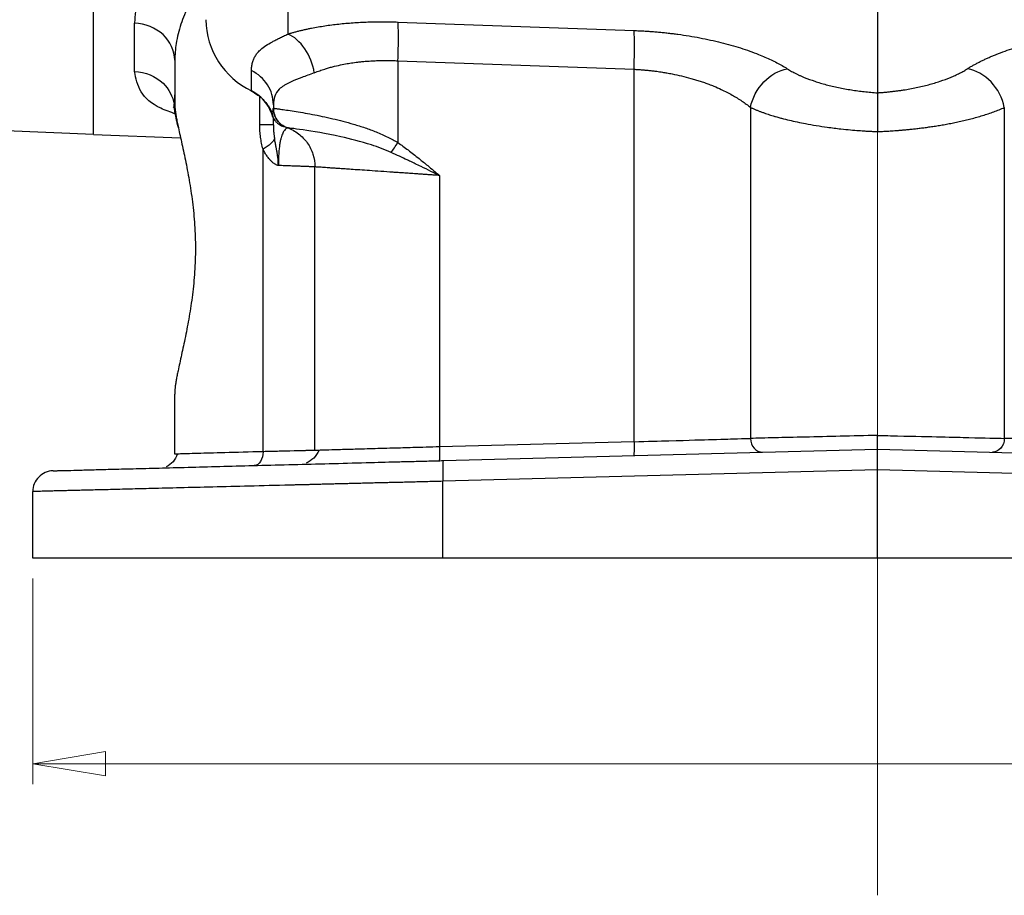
# Model space of a CAD drawing. Header units: inches. Extents: x 0.6 to 16.3, y 0.2 to 11.5.
# Tile 3 of 29: x 2.9 to 4.8, y 4.1 to 5.8. Entities that reach past the tile are written whole.
import ezdxf

# ---------------------------------------------------------------- set-up
doc = ezdxf.new("R2010")
doc.units = ezdxf.units.IN
doc.header["$MEASUREMENT"] = 0
doc.linetypes.add('CENTERX2', pattern=[0.8, 0.5, -0.1, 0.1, -0.1])
doc.styles.add('SLDTEXTSTYLE0', font='TXT', dxfattribs={"width": 0.75})
doc.dimstyles.new('SLDDIMSTYLE1', dxfattribs={"dimtxt": 0.137795, "dimasz": 0.14, "dimexe": 0, "dimexo": 0.0625, "dimgap": 0.034449, "dimtad": 0, "dimdec": 1, "dimlfac": 1.5, "dimrnd": 1e-09, "dimzin": 12, "dimdsep": 46, "dimtxsty": 'SLDTEXTSTYLE0', "dimblk1": 'CLOSED', "dimblk2": 'CLOSED', "dimsah": 1, "dimcen": 0.09, "dimadec": 0, "dimazin": 3, "dimtfac": 1, "dimtdec": 1, "dimtofl": 0, "dimtmove": 0, "dimatfit": 3, "dimldrblk": 'CLOSED', "dimfxl": 0, "dimfrac": 2, "dimtolj": 1, "dimtzin": 12, "dimarcsym": 0})

# ---------------------------------------------------------------- blocks, each defined once
blk = doc.blocks.new('_Closed')
at = {"color": 0, "linetype": 'ByBlock', "lineweight": -2}
for p, q in [((-1, 0.166667), (0, 0)), ((-1, 0.166667), (-1, -0.166667)), ((0, 0), (-1, -0.166667)), ((0, 0), (-1, 0))]:
    blk.add_line(p, q, dxfattribs=at)
blk = doc.blocks.new('_D_4')
at = {"color": 7, "linetype": 'Continuous', "lineweight": 0}
for p, q in [((2.8979, 4.6862), (2.8979, 4.2899)), ((6.1513, 4.6862), (6.1513, 4.2899)), ((5.0317, 4.5277), (4.9897, 4.5277)), ((4.9897, 4.5277), (4.9897, 4.3089)), ((5.3371, 4.5277), (5.3791, 4.5277)), ((5.3791, 4.5277), (5.3791, 4.3089)), ((2.8979, 4.3292), (4.8688, 4.3292)), ((6.1513, 4.3292), (5.4999, 4.3292)), ((4.9897, 4.3089), (5.0317, 4.3089)), ((5.3791, 4.3089), (5.3371, 4.3089))]:
    blk.add_line(p, q, dxfattribs=at)
at = {"color": 7, "linetype": 'Continuous', "lineweight": 18, "xscale": 0.14, "yscale": 0.14, "rotation": 180.0000000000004}
blk.add_blockref('_Closed', (2.8979, 4.3292, 0.5555), dxfattribs=at)
at = {"color": 7, "linetype": 'Continuous', "lineweight": 18, "xscale": 0.14, "yscale": 0.14}
blk.add_blockref('_Closed', (6.1513, 4.3292, 0.5555), dxfattribs=at)
at = {"color": 7, "linetype": 'Continuous', "lineweight": 18, "char_height": 0.1378, "attachment_point": 1, "style": 'SLDTEXTSTYLE0'}
for s, insert in [('124', (5.0317, 4.4866)), ('4.9', (5.0571, 4.2804))]:
    blk.add_mtext(s, dxfattribs=dict(at, insert=insert))

msp = doc.modelspace()

# ---------------------------------------------------------------- linework, layer by layer
at = {"color": 7, "linetype": 'CENTERX2', "lineweight": 18}
for p, q in [((4.5246, 4.0758), (4.5246, 10.2719)), ((4.5246, 5.5472), (4.5246, 4.0758))]:
    msp.add_line(p, q, dxfattribs=at)
at = {"color": 7, "linetype": 'Continuous', "lineweight": 25}
for p, q in [((3.0149, 5.542), (3.0149, 5.8878)), ((4.5246, 5.7884), (4.5246, 5.622)), ((3.0941, 5.6632), (3.0941, 5.7559)), ((3.6013, 5.7583), (4.0559, 5.7419)), ((3.1713, 5.6846), (3.1713, 5.6032)), ((3.6013, 5.6837), (4.0559, 5.6674)), ((3.6013, 5.6837), (3.6013, 5.5261)), ((3.3191, 5.6258), (3.3191, 5.6647)), ((4.0559, 4.9496), (4.0559, 5.6674)), ((3.1711, 5.6182), (3.1703, 5.5998)), ((3.3613, 5.5989), (3.3613, 5.5924)), ((4.2802, 5.5938), (4.2802, 4.9561)), ((4.769, 5.5938), (4.769, 4.9561)), ((2.8465, 5.5494), (3.0149, 5.542)), ((3.0148, 5.5414), (3.1825, 5.5355)), ((3.388, 5.5546), (3.3879, 5.5547)), ((3.3414, 4.9305), (3.3414, 5.5135)), ((3.4413, 4.9329), (3.4413, 5.4792)), ((3.6813, 5.4627), (3.6813, 4.9398)), ((3.1713, 4.9258), (3.1713, 5.0413)), ((4.0559, 4.9496), (3.6813, 4.9398)), ((3.6887, 4.9134), (4.5246, 4.9353)), ((4.5246, 4.8953), (4.5246, 4.9353)), ((4.5246, 4.9353), (5.3605, 4.9134)), ((3.1784, 4.926), (3.1713, 4.9258)), ((4.5246, 4.8953), (3.6876, 4.8734)), ((4.5246, 4.7256), (4.5246, 4.8953)), ((5.3615, 4.8734), (4.5246, 4.8953)), ((3.6876, 4.7256), (3.6876, 4.8734)), ((2.8979, 4.7256), (2.8979, 4.8537)), ((4.5246, 4.7256), (3.6876, 4.7256)), ((5.3615, 4.7256), (4.5246, 4.7256))]:
    msp.add_line(p, q, dxfattribs=at)
at = {"color": 8, "linetype": 'Continuous', "lineweight": 25}
for p, q in [((3.3892, 5.8268), (3.3892, 5.7352)), ((3.3351, 5.5604), (3.3351, 5.6145))]:
    msp.add_line(p, q, dxfattribs=at)
at = {"color": 7, "linetype": 'Continuous', "lineweight": 25, "flags": 128}
msp.add_lwpolyline([(3.3204, 5.6244), (3.3198, 5.6243), (3.3193, 5.6247), (3.3191, 5.6258)], dxfattribs=at)
at = {"color": 7, "linetype": 'Continuous', "lineweight": 25}
for centre, radius, start, end in [((3.3858, 5.7652), 0.1546, 180.8652, 244.4317), ((3.2856, 5.5573), 0.0762, 19.5522, 63.9378)]:
    msp.add_arc(centre, radius, start, end, dxfattribs=at)
for points, knots in [([(3.0149, 5.5414), (3.0149, 5.5414), (3.0149, 5.5415), (3.0149, 5.5419), (3.0149, 5.5425), (3.0149, 5.5433), (3.0149, 5.5445), (3.0149, 5.5458), (3.0149, 5.5475), (3.0149, 5.5493), (3.0149, 5.5514), (3.0149, 5.5538), (3.0149, 5.5564), (3.0149, 5.5593), (3.0149, 5.5624), (3.0149, 5.5724), (3.0149, 5.5938), (3.0149, 5.635), (3.0149, 5.687), (3.0149, 5.7341), (3.0149, 5.7696), (3.0149, 5.7893), (3.0149, 5.8097), (3.0149, 5.8309), (3.0149, 5.8529), (3.0149, 5.8755), (3.0149, 5.8912), (3.0149, 5.8991)], [0, 0, 0, 0, 0.01842, 0.036826, 0.055222, 0.073608, 0.091987, 0.110363, 0.128736, 0.147109, 0.165485, 0.183866, 0.202254, 0.220651, 0.23906, 0.257483, 0.384634, 0.511796, 0.635949, 0.760114, 0.794416, 0.828683, 0.862929, 0.897168, 0.931417, 0.965689, 1, 1, 1, 1]), ([(3.1484, 5.8944), (3.1466, 5.8919), (3.1431, 5.887), (3.1382, 5.8797), (3.1336, 5.8725), (3.1292, 5.8652), (3.125, 5.858), (3.1211, 5.8509), (3.1175, 5.8438), (3.1141, 5.8367), (3.1109, 5.8297), (3.1074, 5.8211), (3.1037, 5.811), (3.1002, 5.7995), (3.0974, 5.7882), (3.0955, 5.7772), (3.0943, 5.7664), (3.0941, 5.7594), (3.0941, 5.7559)], [0, 0, 0, 0, 0.050606, 0.101049, 0.151346, 0.201514, 0.25157, 0.301531, 0.351415, 0.401238, 0.451018, 0.500773, 0.585188, 0.668997, 0.752291, 0.83516, 0.917698, 1, 1, 1, 1]), ([(3.3892, 5.7352), (3.3912, 5.7358), (3.3953, 5.7371), (3.4016, 5.7388), (3.408, 5.7405), (3.4145, 5.7422), (3.4212, 5.7437), (3.428, 5.7452), (3.4407, 5.7478), (3.4601, 5.7512), (3.4869, 5.7547), (3.5147, 5.7571), (3.5385, 5.7584), (3.5578, 5.7588), (3.5722, 5.7589), (3.5867, 5.7588), (3.5965, 5.7585), (3.6013, 5.7583)], [0, 0, 0, 0, 0.036074, 0.07203, 0.107891, 0.143681, 0.179424, 0.215145, 0.250867, 0.377241, 0.503137, 0.628562, 0.753762, 0.815355, 0.876835, 0.938338, 1, 1, 1, 1]), ([(3.6013, 5.6837), (3.6016, 5.6917), (3.6018, 5.6997), (3.6021, 5.7151), (3.6022, 5.7223), (3.6022, 5.7356), (3.6021, 5.7415), (3.6018, 5.7514), (3.6016, 5.7554), (3.6013, 5.7583)], [0, 0, 0, 0, 0.25, 0.25, 0.5, 0.5, 0.75, 0.75, 1, 1, 1, 1]), ([(3.3191, 5.6647), (3.3191, 5.6661), (3.3192, 5.6689), (3.3195, 5.6728), (3.3201, 5.6767), (3.321, 5.6804), (3.3221, 5.6839), (3.3234, 5.6873), (3.3251, 5.6906), (3.3269, 5.6938), (3.329, 5.6968), (3.3314, 5.6997), (3.3341, 5.7026), (3.3388, 5.7071), (3.3466, 5.713), (3.3568, 5.719), (3.3659, 5.7239), (3.3732, 5.7275), (3.3809, 5.7312), (3.3864, 5.7339), (3.3892, 5.7352)], [0, 0, 0, 0, 0.044591, 0.088899, 0.132951, 0.176771, 0.220386, 0.263822, 0.307106, 0.350265, 0.393327, 0.436319, 0.479269, 0.522205, 0.645361, 0.76773, 0.826448, 0.884678, 0.942501, 1, 1, 1, 1]), ([(4.0559, 5.7419), (4.059, 5.7418), (4.0653, 5.7416), (4.0748, 5.7411), (4.0842, 5.7405), (4.0936, 5.7398), (4.103, 5.739), (4.1124, 5.7381), (4.1217, 5.7371), (4.1311, 5.736), (4.1517, 5.7333), (4.1832, 5.7282), (4.2238, 5.7193), (4.2617, 5.7086), (4.2892, 5.6988), (4.3081, 5.6909), (4.3199, 5.6855), (4.3309, 5.68), (4.3414, 5.6743), (4.3478, 5.6703), (4.351, 5.6684)], [0, 0, 0, 0, 0.026736, 0.05341, 0.080046, 0.106668, 0.133301, 0.15997, 0.186698, 0.21351, 0.24043, 0.365727, 0.492055, 0.619462, 0.748096, 0.798265, 0.848416, 0.898674, 0.949161, 1, 1, 1, 1]), ([(4.6981, 5.6684), (4.6999, 5.6695), (4.7034, 5.6717), (4.709, 5.6749), (4.7148, 5.6781), (4.7207, 5.6812), (4.7269, 5.6843), (4.7333, 5.6873), (4.7398, 5.6903), (4.7466, 5.6932), (4.7619, 5.6995), (4.7875, 5.7086), (4.8254, 5.7193), (4.866, 5.7282), (4.8999, 5.7337), (4.9255, 5.7369), (4.9424, 5.7387), (4.9593, 5.7401), (4.9763, 5.7412), (4.9876, 5.7417), (4.9933, 5.7419)], [0, 0, 0, 0, 0.028289, 0.056454, 0.084517, 0.112498, 0.140419, 0.1683, 0.196164, 0.224031, 0.251922, 0.380516, 0.507964, 0.634252, 0.759589, 0.80795, 0.85603, 0.90397, 0.951912, 1, 1, 1, 1]), ([(3.4401, 5.6606), (3.4419, 5.6613), (3.4453, 5.6627), (3.452, 5.6651), (3.4593, 5.6676), (3.4674, 5.67), (3.4773, 5.6728), (3.4893, 5.6755), (3.5025, 5.6781), (3.5127, 5.6797), (3.5208, 5.6808), (3.5279, 5.6816), (3.5363, 5.6825), (3.5462, 5.6833), (3.557, 5.6839), (3.5682, 5.6842), (3.5773, 5.6843), (3.5849, 5.6842), (3.5904, 5.6841), (3.5958, 5.684), (3.5995, 5.6838), (3.6013, 5.6837)], [0, 0, 0, 0, 0.041682, 0.080729, 0.150602, 0.202124, 0.25427, 0.353935, 0.435478, 0.505206, 0.542177, 0.584062, 0.630765, 0.689894, 0.755133, 0.813638, 0.878218, 0.908968, 0.939255, 0.969771, 1, 1, 1, 1]), ([(3.0941, 5.6632), (3.1145, 5.6625), (3.1507, 5.6474), (3.1677, 5.615), (3.1703, 5.5998)], [-1, -1, -1, -1, -0.5, -0.1013245, -0.1013245, -0.1013245, -0.1013245]), ([(3.4401, 5.6606), (3.4313, 5.6571), (3.423, 5.654), (3.4086, 5.6485), (3.4023, 5.6461), (3.3931, 5.6421), (3.3899, 5.6405), (3.3849, 5.6379), (3.3831, 5.6369), (3.3781, 5.6337), (3.3751, 5.6314), (3.3685, 5.6248), (3.3655, 5.6202), (3.362, 5.61), (3.3613, 5.6047), (3.3613, 5.5989)], [-1.053967, -1.053967, -1.053967, -1.053967, -0.869523, -0.869523, -0.65873, -0.65873, -0.526984, -0.526984, -0.461111, -0.461111, -0.355714, -0.355714, -0.187079, -0.187079, 0, 0, 0, 0]), ([(4.0559, 5.6674), (4.0582, 5.6672), (4.0628, 5.667), (4.0698, 5.6665), (4.077, 5.6659), (4.0846, 5.6652), (4.0921, 5.6643), (4.101, 5.6632), (4.1099, 5.6619), (4.1199, 5.6603), (4.1322, 5.6579), (4.1477, 5.6546), (4.1626, 5.6507), (4.1743, 5.6472), (4.1816, 5.645), (4.1874, 5.6431), (4.1932, 5.6411), (4.2007, 5.6384), (4.2115, 5.6342), (4.2267, 5.6274), (4.2415, 5.6197), (4.2544, 5.612), (4.2635, 5.6061), (4.2724, 5.6), (4.2778, 5.5959), (4.2806, 5.5938)], [0, 0, 0, 0, 0.02508, 0.050564, 0.076842, 0.104311, 0.133366, 0.160292, 0.201927, 0.233325, 0.271701, 0.342437, 0.414079, 0.450543, 0.486535, 0.504454, 0.523042, 0.559847, 0.601864, 0.67058, 0.781176, 0.835364, 0.891198, 0.944223, 1, 1, 1, 1]), ([(4.351, 5.6684), (4.3524, 5.6675), (4.3551, 5.6658), (4.3594, 5.6633), (4.3639, 5.6609), (4.3686, 5.6585), (4.3735, 5.6562), (4.3785, 5.6539), (4.3883, 5.6498), (4.4036, 5.6441), (4.4257, 5.6375), (4.4494, 5.6319), (4.47, 5.6281), (4.4868, 5.6257), (4.4993, 5.6242), (4.5119, 5.6229), (4.5204, 5.6223), (4.5246, 5.622)], [0, 0, 0, 0, 0.036355, 0.072536, 0.108581, 0.144528, 0.180418, 0.216288, 0.252179, 0.380435, 0.507655, 0.633754, 0.758949, 0.81951, 0.879713, 0.939796, 1, 1, 1, 1]), ([(4.5246, 5.622), (4.527, 5.6222), (4.5319, 5.6225), (4.5391, 5.6231), (4.5463, 5.6238), (4.5534, 5.6246), (4.5606, 5.6255), (4.5677, 5.6264), (4.5808, 5.6284), (4.5998, 5.6319), (4.6234, 5.6375), (4.6456, 5.6441), (4.6623, 5.6503), (4.6745, 5.6556), (4.683, 5.6597), (4.691, 5.6639), (4.6957, 5.6669), (4.6981, 5.6684)], [0, 0, 0, 0, 0.034419, 0.06877, 0.103098, 0.137448, 0.171865, 0.206393, 0.241076, 0.366207, 0.49237, 0.619527, 0.747844, 0.810609, 0.873416, 0.936477, 1, 1, 1, 1]), ([(4.769, 5.5938), (4.7655, 5.6116), (4.747, 5.6471), (4.7142, 5.6656), (4.6982, 5.6684), (4.6982, 5.6684), (4.6982, 5.6684), (4.6981, 5.6684)], [0.000019, 0.000019, 0.000019, 0.000019, 0.5, 1, 1, 1, 1.000128, 1.000128, 1.000128, 1.000128]), ([(3.3205, 5.6244), (3.3265, 5.6208), (3.3385, 5.6135), (3.3515, 5.5977), (3.3591, 5.5839), (3.3602, 5.5754), (3.3605, 5.5735)], [0, 0, 0, 0, 0.3042935, 0.6073144, 0.9091453, 1, 1, 1, 1]), ([(4.5246, 5.622), (4.5246, 5.6215), (4.5246, 5.6204), (4.5246, 5.6179), (4.5246, 5.6143), (4.5246, 5.609), (4.5246, 5.6018), (4.5246, 5.5931), (4.5246, 5.5834), (4.5246, 5.5739), (4.5246, 5.5646), (4.5246, 5.5557), (4.5246, 5.55), (4.5246, 5.5472)], [0, 0, 0, 0, 0.040425, 0.098021, 0.172793, 0.264728, 0.373769, 0.499826, 0.613451, 0.720321, 0.820394, 0.91362, 1, 1, 1, 1]), ([(3.1685, 5.5947), (3.1685, 5.5947), (3.1685, 5.5948), (3.1706, 5.593), (3.171, 5.5867), (3.1712, 5.584)], [0, 0, 0, 0, 0.112401, 0.625449, 1, 1, 1, 1]), ([(3.1784, 5.5544), (3.178, 5.556), (3.1773, 5.559), (3.1762, 5.5634), (3.1751, 5.5683), (3.174, 5.5738), (3.1727, 5.5803), (3.1714, 5.5871), (3.1705, 5.5938), (3.1703, 5.5978), (3.1703, 5.5998)], [0, 0, 0, 0, 0.083824, 0.166784, 0.248586, 0.37226, 0.498343, 0.666894, 0.832304, 1, 1, 1, 1]), ([(3.1713, 5.6032), (3.1713, 5.6022), (3.1713, 5.6002), (3.1715, 5.5968), (3.1718, 5.5933), (3.1722, 5.5896), (3.1727, 5.5857), (3.1733, 5.5816), (3.174, 5.5773), (3.1748, 5.5728), (3.1757, 5.568), (3.1766, 5.5631), (3.1783, 5.5551), (3.1807, 5.5435), (3.1843, 5.5276), (3.188, 5.5106), (3.1931, 5.4865), (3.1994, 5.4541), (3.2058, 5.412), (3.2101, 5.3677), (3.2116, 5.3223), (3.2101, 5.2769), (3.2058, 5.2326), (3.1994, 5.1905), (3.1931, 5.158), (3.188, 5.134), (3.1843, 5.117), (3.1808, 5.1011), (3.1779, 5.0879), (3.1758, 5.0773), (3.1742, 5.0687), (3.1729, 5.0608), (3.172, 5.0536), (3.1714, 5.047), (3.1713, 5.0432), (3.1713, 5.0413)], [0, 0, 0, 0, 0.011463, 0.022902, 0.034326, 0.045743, 0.057161, 0.068588, 0.080032, 0.091501, 0.103004, 0.114548, 0.126141, 0.157491, 0.188854, 0.220179, 0.251395, 0.313727, 0.375914, 0.438273, 0.499987, 0.561691, 0.624061, 0.686248, 0.74858, 0.779794, 0.81112, 0.842482, 0.873833, 0.895053, 0.916131, 0.937114, 0.958053, 0.978998, 1, 1, 1, 1]), ([(3.3574, 5.5828), (3.3578, 5.5832), (3.3586, 5.5841), (3.3596, 5.5856), (3.3603, 5.5871), (3.3609, 5.5887), (3.3612, 5.5905), (3.3612, 5.5917), (3.3613, 5.5924)], [0, 0, 0, 0, 0.1542062, 0.3133865, 0.4775489, 0.6467008, 0.8208491, 1, 1, 1, 1]), ([(3.3574, 5.5828), (3.3576, 5.582), (3.3581, 5.5804), (3.3588, 5.5782), (3.3596, 5.5763), (3.3609, 5.5737), (3.3627, 5.5707), (3.3655, 5.567), (3.3689, 5.5637), (3.3729, 5.5608), (3.377, 5.5585), (3.3798, 5.5574), (3.3812, 5.5568)], [0, 0, 0, 0, 0.0754082, 0.1424327, 0.2011631, 0.251676, 0.384195, 0.5026926, 0.6395774, 0.766471, 0.8856975, 1, 1, 1, 1]), ([(3.3613, 5.5924), (3.3614, 5.5923), (3.3615, 5.5923), (3.3621, 5.5922), (3.3629, 5.5921), (3.364, 5.5919), (3.3652, 5.5918), (3.3667, 5.5916), (3.3684, 5.5913), (3.3704, 5.591), (3.3725, 5.5908), (3.3803, 5.5897), (3.3986, 5.587), (3.4341, 5.5811), (3.4737, 5.5729), (3.509, 5.5638), (3.5375, 5.5549), (3.5559, 5.5481), (3.5705, 5.542), (3.5814, 5.5369), (3.5917, 5.5317), (3.5982, 5.528), (3.6013, 5.5261)], [0, 0, 0, 0, 0.021075, 0.041941, 0.062598, 0.083047, 0.103287, 0.123318, 0.143143, 0.162759, 0.182169, 0.201371, 0.359599, 0.503418, 0.6347, 0.754392, 0.818064, 0.878265, 0.910896, 0.942027, 0.97171, 1, 1, 1, 1]), ([(3.3613, 5.5924), (3.3613, 5.5924), (3.3613, 5.5924), (3.3613, 5.5924), (3.3613, 5.5924), (3.3613, 5.5924), (3.3613, 5.5924), (3.3613, 5.5924), (3.3613, 5.5924), (3.3613, 5.5924)], [0, 0, 0, 0, 0.00567104, 0.00567104, 0.01078296, 0.01078296, 0.01397791, 0.01397791, 0.01597476, 0.01597476, 0.01597476, 0.01597476]), ([(3.3613, 5.5924), (3.3613, 5.5842), (3.3639, 5.576), (3.3733, 5.5626), (3.3802, 5.5574), (3.3879, 5.5547)], [0, 0, 0, 0, 0.5, 0.5, 1, 1, 1, 1]), ([(3.3614, 5.5866), (3.3615, 5.5861), (3.3617, 5.5851), (3.3619, 5.5841), (3.362, 5.5836)], [0, 0, 0, 0, 0.507718, 1, 1, 1, 1]), ([(3.362, 5.5836), (3.3622, 5.5831), (3.3624, 5.5821), (3.3627, 5.581), (3.3629, 5.5805)], [0, 0, 0, 0, 0.536931, 1, 1, 1, 1]), ([(3.3629, 5.5805), (3.3631, 5.58), (3.3634, 5.5789), (3.3638, 5.5779), (3.364, 5.5773)], [0, 0, 0, 0, 0.502177, 1, 1, 1, 1]), ([(3.364, 5.5773), (3.3643, 5.5768), (3.3647, 5.5757), (3.3652, 5.5746), (3.3655, 5.5741)], [0, 0, 0, 0, 0.497395, 1, 1, 1, 1]), ([(4.2802, 5.5938), (4.2819, 5.593), (4.2851, 5.5915), (4.2903, 5.5893), (4.2956, 5.5872), (4.3009, 5.5852), (4.3062, 5.5833), (4.3114, 5.5814), (4.3164, 5.5798), (4.3212, 5.5782), (4.3252, 5.5771), (4.329, 5.5759), (4.3338, 5.5746), (4.3426, 5.5723), (4.3598, 5.568), (4.3884, 5.5619), (4.4222, 5.5564), (4.4516, 5.5527), (4.4721, 5.5506), (4.4846, 5.5496), (4.4931, 5.549), (4.4989, 5.5485), (4.5068, 5.5481), (4.5156, 5.5476), (4.5215, 5.5474), (4.5246, 5.5472)], [0, 0, 0, 0, 0.031204, 0.062136, 0.092546, 0.12218, 0.150782, 0.178094, 0.203857, 0.227811, 0.249701, 0.260626, 0.28149, 0.313279, 0.376958, 0.504248, 0.66113, 0.755868, 0.820604, 0.878854, 0.887204, 0.909204, 0.939643, 0.968187, 1, 1, 1, 1]), ([(4.5246, 5.5472), (4.5255, 5.5472), (4.5276, 5.5473), (4.531, 5.5475), (4.5348, 5.5477), (4.5392, 5.5479), (4.5441, 5.5482), (4.5495, 5.5485), (4.5553, 5.5489), (4.5617, 5.5493), (4.5685, 5.5499), (4.5759, 5.5505), (4.5837, 5.5513), (4.5919, 5.5521), (4.6006, 5.5531), (4.6097, 5.5542), (4.6191, 5.5554), (4.629, 5.5568), (4.6392, 5.5584), (4.6497, 5.5601), (4.6604, 5.562), (4.6714, 5.5642), (4.6825, 5.5665), (4.6937, 5.569), (4.705, 5.5718), (4.7163, 5.5749), (4.7274, 5.5781), (4.7384, 5.5817), (4.749, 5.5855), (4.7594, 5.5895), (4.7658, 5.5923), (4.769, 5.5938)], [0, 0, 0, 0, 0.009735, 0.0212038, 0.0344069, 0.0493456, 0.0660211, 0.0844356, 0.1045918, 0.1264932, 0.150145, 0.1755535, 0.2027244, 0.2316544, 0.2623488, 0.2948142, 0.3290581, 0.3650879, 0.4029117, 0.4425373, 0.4839731, 0.5272276, 0.5723102, 0.6192316, 0.6680048, 0.7186429, 0.7711501, 0.8255341, 0.8818011, 0.9399552, 1, 1, 1, 1]), ([(3.3613, 5.5604), (3.3613, 5.5604), (3.3589, 5.5604), (3.3499, 5.5604), (3.3433, 5.5604), (3.3351, 5.5604)], [0, 0, 0, 0, 0.5, 0.5, 1, 1, 1, 1]), ([(3.3414, 5.5135), (3.3409, 5.5153), (3.3399, 5.519), (3.3386, 5.5247), (3.3375, 5.5304), (3.3366, 5.5362), (3.3359, 5.5421), (3.3354, 5.5481), (3.3351, 5.5542), (3.3351, 5.5583), (3.3351, 5.5604)], [0, 0, 0, 0, 0.122719, 0.245534, 0.368728, 0.492581, 0.617369, 0.743362, 0.870821, 1, 1, 1, 1]), ([(3.3613, 5.5604), (3.3613, 5.5651), (3.3613, 5.5702), (3.3613, 5.5732), (3.3613, 5.5734)], [0, 0, 0, 0, 0.922502, 1, 1, 1, 1]), ([(3.3613, 5.5604), (3.3613, 5.5575), (3.3614, 5.5545), (3.3617, 5.5486), (3.362, 5.5457), (3.3626, 5.5408), (3.3629, 5.5389), (3.3633, 5.5357), (3.3635, 5.5345), (3.3637, 5.5332)], [-0.1829087, -0.1829087, -0.1829087, -0.1829087, -0.1600451, -0.1600451, -0.1234633, -0.1234633, -0.0649326, -0.0649326, 0, 0, 0, 0]), ([(3.3661, 5.5733), (3.3661, 5.5733), (3.3661, 5.5732), (3.3662, 5.5731), (3.3663, 5.573), (3.3665, 5.5727), (3.3667, 5.5722), (3.367, 5.5717), (3.3672, 5.5714), (3.3673, 5.5712), (3.3674, 5.5711), (3.3674, 5.5711), (3.3674, 5.5711), (3.3674, 5.5711), (3.3674, 5.571)], [0, 0, 0, 0, 0.0625, 0.0625, 0.125, 0.25, 0.5, 0.75, 0.875, 0.9375, 0.96875, 0.984375, 0.984375, 1, 1, 1, 1]), ([(3.372, 5.5651), (3.3724, 5.5647), (3.3729, 5.5642), (3.3738, 5.5633), (3.3743, 5.5628), (3.3748, 5.5624)], [0, 0, 0, 0, 0.5, 0.5, 1, 1, 1, 1]), ([(3.3788, 5.5577), (3.3801, 5.5574), (3.3824, 5.5569), (3.3824, 5.557), (3.3824, 5.557)], [0, 0, 0, 0, 0.58341, 1, 1, 1, 1]), ([(3.3879, 5.5546), (3.3879, 5.5546), (3.3878, 5.5546), (3.3875, 5.5543), (3.387, 5.554), (3.3863, 5.5534), (3.385, 5.5523), (3.3828, 5.5501), (3.3796, 5.5449), (3.3768, 5.5377), (3.3747, 5.5295), (3.3734, 5.5222), (3.3722, 5.5137), (3.3716, 5.5055), (3.3712, 5.4985), (3.3711, 5.493), (3.371, 5.4875), (3.371, 5.4838), (3.371, 5.4819)], [0, 0, 0, 0, 0.057925, 0.115041, 0.171555, 0.227668, 0.283575, 0.421978, 0.551347, 0.675055, 0.734785, 0.791116, 0.846519, 0.898517, 0.924614, 0.950045, 0.975077, 1, 1, 1, 1]), ([(3.388, 5.5546), (3.3957, 5.5519), (3.403, 5.548), (3.4161, 5.5381), (3.4219, 5.5321), (3.4313, 5.5187), (3.435, 5.5113), (3.44, 5.4956), (3.4413, 5.4874), (3.4413, 5.4792)], [0, 0, 0, 0, 0.25, 0.25, 0.5, 0.5, 0.75, 0.75, 1, 1, 1, 1]), ([(3.5881, 5.5071), (3.576, 5.5126), (3.563, 5.5174), (3.5298, 5.5281), (3.5097, 5.5331), (3.4616, 5.5437), (3.4366, 5.5477), (3.3991, 5.5532), (3.3885, 5.5545), (3.388, 5.5546)], [-1.254494, -1.254494, -1.254494, -1.254494, -1.097682, -1.097682, -0.846783, -0.846783, -0.445345, -0.445345, 0, 0, 0, 0]), ([(3.3709, 5.4819), (3.3709, 5.4831), (3.3708, 5.4848), (3.3708, 5.487), (3.3707, 5.4891), (3.3705, 5.4923), (3.3701, 5.4963), (3.3694, 5.5011), (3.3688, 5.5054), (3.3681, 5.5092), (3.3676, 5.512), (3.3671, 5.5145), (3.3663, 5.5188), (3.3651, 5.525), (3.3642, 5.5304), (3.3637, 5.5332)], [0, 0, 0, 0, 0.067802, 0.094179, 0.12272, 0.190705, 0.27241, 0.349336, 0.464806, 0.522145, 0.575178, 0.625272, 0.672822, 0.830041, 1, 1, 1, 1]), ([(3.6013, 5.5261), (3.6045, 5.5238), (3.611, 5.5191), (3.6209, 5.5117), (3.6313, 5.5036), (3.6439, 5.4936), (3.6606, 5.4799), (3.6737, 5.469), (3.6813, 5.4627)], [0, 0, 0, 0, 0.114433, 0.23588, 0.364366, 0.499913, 0.709247, 1, 1, 1, 1]), ([(3.3709, 5.4819), (3.3706, 5.4819), (3.37, 5.482), (3.3691, 5.4823), (3.3677, 5.4828), (3.3651, 5.484), (3.3616, 5.4863), (3.3574, 5.49), (3.3533, 5.4944), (3.3491, 5.4999), (3.345, 5.5063), (3.3426, 5.5111), (3.3414, 5.5135)], [0, 0, 0, 0, 0.022743, 0.049717, 0.08107, 0.140448, 0.274777, 0.399359, 0.529376, 0.683244, 0.839525, 1, 1, 1, 1]), ([(3.6813, 5.4627), (3.6758, 5.4654), (3.6703, 5.468), (3.6585, 5.4737), (3.6522, 5.4768), (3.642, 5.4817), (3.6381, 5.4836), (3.6323, 5.4863), (3.6303, 5.4873), (3.6253, 5.4897), (3.6222, 5.4912), (3.6142, 5.495), (3.6092, 5.4973), (3.5989, 5.5021), (3.5935, 5.5046), (3.5881, 5.5071)], [-0.3893234, -0.3893234, -0.3893234, -0.3893234, -0.3211918, -0.3211918, -0.2433271, -0.2433271, -0.1946617, -0.1946617, -0.170329, -0.170329, -0.1313966, -0.1313966, -0.0691049, -0.0691049, 0, 0, 0, 0]), ([(3.4413, 5.4792), (3.4412, 5.4792), (3.4412, 5.4792), (3.4407, 5.4793), (3.44, 5.4793), (3.4391, 5.4793), (3.4378, 5.4794), (3.4362, 5.4794), (3.4343, 5.4795), (3.4322, 5.4796), (3.4297, 5.4797), (3.427, 5.4798), (3.4239, 5.4799), (3.4206, 5.48), (3.4169, 5.4802), (3.413, 5.4803), (3.4087, 5.4805), (3.4042, 5.4807), (3.3994, 5.4808), (3.3942, 5.481), (3.3888, 5.4812), (3.3831, 5.4814), (3.3772, 5.4817), (3.373, 5.4818), (3.3709, 5.4819)], [0, 0, 0, 0, 0.043545, 0.087271, 0.131179, 0.175268, 0.219539, 0.263992, 0.308627, 0.353443, 0.398442, 0.443622, 0.488984, 0.534529, 0.580255, 0.626164, 0.672255, 0.718529, 0.764984, 0.811622, 0.858443, 0.905446, 0.952632, 1, 1, 1, 1]), ([(3.6813, 5.4627), (3.6786, 5.4629), (3.6733, 5.4632), (3.6654, 5.4638), (3.6577, 5.4643), (3.6504, 5.4648), (3.6433, 5.4653), (3.6365, 5.4658), (3.6299, 5.4662), (3.6237, 5.4666), (3.6177, 5.4671), (3.612, 5.4675), (3.6066, 5.4678), (3.6014, 5.4682), (3.5965, 5.4685), (3.5852, 5.4693), (3.5681, 5.4705), (3.5467, 5.472), (3.5276, 5.4733), (3.5121, 5.4743), (3.4996, 5.4752), (3.4894, 5.4759), (3.4801, 5.4765), (3.4718, 5.4771), (3.4646, 5.4776), (3.4583, 5.478), (3.453, 5.4784), (3.4486, 5.4787), (3.4453, 5.4789), (3.443, 5.4791), (3.4415, 5.4792), (3.4413, 5.4792), (3.4413, 5.4792)], [0, 0, 0, 0, 0.021287, 0.041947, 0.06198, 0.081386, 0.100165, 0.118317, 0.135842, 0.15274, 0.169011, 0.184655, 0.199671, 0.214061, 0.227824, 0.240959, 0.310359, 0.376724, 0.440056, 0.500356, 0.543965, 0.587214, 0.630102, 0.672632, 0.714802, 0.756614, 0.798069, 0.839166, 0.879907, 0.920293, 0.960323, 1, 1, 1, 1]), ([(4.0559, 4.9496), (4.0561, 4.9427), (4.0561, 4.9357), (4.0558, 4.9259), (4.0555, 4.923), (4.0552, 4.923)], [0, 0, 0, 0, 0.5, 0.5, 1, 1, 1, 1]), ([(4.0559, 4.9496), (4.081, 4.9504), (4.1051, 4.9511), (4.1619, 4.9527), (4.1902, 4.9535), (4.231, 4.9547), (4.2454, 4.9551), (4.2662, 4.9557), (4.2736, 4.9559), (4.2802, 4.9561)], [-1.723503, -1.723503, -1.723503, -1.723503, -1.616838, -1.616838, -1.389336, -1.389336, -1.025333, -1.025333, -0.621517, -0.621517, -0.621517, -0.621517]), ([(4.5246, 4.9619), (4.5005, 4.9614), (4.4764, 4.9608), (4.4297, 4.9597), (4.4071, 4.9591), (4.3647, 4.9581), (4.3449, 4.9577), (4.3093, 4.9568), (4.2936, 4.9564), (4.2803, 4.9561)], [0, 0, 0, 0, 0.25, 0.25, 0.5, 0.5, 0.75, 0.75, 1, 1, 1, 1]), ([(4.5246, 4.9353), (4.5246, 4.9353), (4.5246, 4.9353), (4.5246, 4.9357), (4.5246, 4.9364), (4.5246, 4.9375), (4.5246, 4.9389), (4.5246, 4.9408), (4.5246, 4.9432), (4.5246, 4.9461), (4.5246, 4.9494), (4.5246, 4.9533), (4.5246, 4.9575), (4.5246, 4.9604), (4.5246, 4.9619)], [0, 0, 0, 0, 0.058431, 0.121405, 0.188947, 0.261042, 0.337634, 0.418648, 0.504062, 0.594007, 0.688634, 0.78792, 0.891733, 1, 1, 1, 1]), ([(4.5246, 4.9619), (4.5387, 4.9616), (4.5518, 4.9613), (4.6302, 4.9594), (4.6738, 4.9584), (4.7329, 4.957), (4.7528, 4.9565), (4.769, 4.9561)], [1.96302, 1.96302, 1.96302, 1.96302, 2.133787, 2.133787, 3.106134, 3.106134, 4.25566, 4.25566, 4.25566, 4.25566]), ([(4.9933, 4.9496), (4.9848, 4.9499), (4.9763, 4.9501), (4.9615, 4.9506), (4.9562, 4.9507), (4.9446, 4.951), (4.9318, 4.9514), (4.9111, 4.952), (4.8959, 4.9525), (4.8877, 4.9527), (4.8849, 4.9528), (4.879, 4.9529), (4.8632, 4.9534), (4.8388, 4.9541), (4.816, 4.9548), (4.8067, 4.955), (4.802, 4.9552), (4.7876, 4.9556), (4.7779, 4.9559), (4.7689, 4.9561)], [0, 0, 0, 0, 0.25, 0.25, 0.375, 0.375, 0.5, 0.625, 0.6875, 0.6875, 0.71875, 0.71875, 0.75, 0.875, 0.90625, 0.90625, 0.9375, 0.9375, 1, 1, 1, 1]), ([(3.4413, 4.9329), (3.4413, 4.9329), (3.4409, 4.9329), (3.4398, 4.9328), (3.4393, 4.9328), (3.438, 4.9328), (3.436, 4.9328), (3.4311, 4.9326), (3.4268, 4.9325), (3.4244, 4.9325), (3.4236, 4.9325), (3.4215, 4.9324), (3.4153, 4.9323), (3.4047, 4.932), (3.3902, 4.9317), (3.3871, 4.9316), (3.3805, 4.9314), (3.3689, 4.9312), (3.3531, 4.9308), (3.3415, 4.9305)], [0, 0, 0, 0, 0.25, 0.25, 0.375, 0.375, 0.5, 0.625, 0.6875, 0.6875, 0.71875, 0.71875, 0.75, 0.875, 0.875, 0.90625, 0.90625, 0.9375, 1, 1, 1, 1]), ([(3.4496, 4.9334), (3.4462, 4.9278), (3.4394, 4.9163), (3.4297, 4.911), (3.4247, 4.9082)], [0, 0, 0, 0, 0.481255, 1, 1, 1, 1]), ([(3.4513, 4.9332), (3.4492, 4.9331), (3.4424, 4.9329), (3.4417, 4.9329), (3.4413, 4.9329)], [0, 0, 0, 0, 0.317218, 1, 1, 1, 1]), ([(2.9369, 4.8937), (2.9369, 4.8937), (2.937, 4.8937), (2.9373, 4.8937), (2.938, 4.8937), (2.9388, 4.8937), (2.94, 4.8938), (2.9413, 4.8938), (2.943, 4.8939), (2.9448, 4.8939), (2.947, 4.894), (2.9527, 4.8941), (2.9648, 4.8944), (2.9885, 4.895), (3.0192, 4.8959), (3.0574, 4.8969), (3.1023, 4.898), (3.1538, 4.8994), (3.2109, 4.9009), (3.2728, 4.9025), (3.3387, 4.9042), (3.407, 4.906), (3.4773, 4.9078), (3.5342, 4.9093), (3.5768, 4.9105), (3.6046, 4.9112), (3.6325, 4.9119), (3.6605, 4.9126), (3.6793, 4.9131), (3.6887, 4.9134)], [0, 0, 0, 0, 0.01173, 0.023445, 0.035149, 0.046845, 0.058537, 0.070228, 0.081924, 0.093626, 0.10534, 0.117068, 0.178853, 0.240651, 0.304833, 0.369028, 0.434482, 0.499949, 0.565407, 0.630878, 0.695072, 0.75928, 0.821083, 0.882898, 0.906343, 0.929745, 0.953136, 0.976544, 1, 1, 1, 1]), ([(3.1764, 4.9262), (3.174, 4.9207), (3.169, 4.9094), (3.1596, 4.904), (3.1548, 4.9012)], [0, 0, 0, 0, 0.484099, 1, 1, 1, 1]), ([(3.6887, 4.9134), (3.6881, 4.9134), (3.6873, 4.9047), (3.6874, 4.8839), (3.6876, 4.8734)], [0.0003668, 0.0003668, 0.0003668, 0.0003668, 0.5, 1, 1, 1, 1]), ([(2.9369, 4.8937), (2.9317, 4.8936), (2.9266, 4.8924), (2.9172, 4.8883), (2.9129, 4.8853), (2.9057, 4.8779), (2.9028, 4.8735), (2.8989, 4.864), (2.8979, 4.8589), (2.8979, 4.8537)], [0, 0, 0, 0, 0.25, 0.25, 0.5, 0.5, 0.75, 0.75, 1, 1, 1, 1]), ([(3.6876, 4.8734), (3.6828, 4.8733), (3.6732, 4.873), (3.6589, 4.8727), (3.6448, 4.8723), (3.631, 4.872), (3.6174, 4.8716), (3.6041, 4.8713), (3.5911, 4.871), (3.5783, 4.8707), (3.5658, 4.8704), (3.5536, 4.8701), (3.5416, 4.8698), (3.5299, 4.8695), (3.5184, 4.8692), (3.5072, 4.8689), (3.4963, 4.8686), (3.4856, 4.8684), (3.4752, 4.8681), (3.4651, 4.8679), (3.4552, 4.8676), (3.4456, 4.8674), (3.4362, 4.8671), (3.4271, 4.8669), (3.4183, 4.8667), (3.4097, 4.8665), (3.4013, 4.8663), (3.369, 4.8655), (3.3153, 4.8641), (3.2447, 4.8624), (3.1819, 4.8608), (3.1367, 4.8597), (3.1054, 4.8589), (3.085, 4.8584), (3.0657, 4.8579), (3.0474, 4.8574), (3.0302, 4.857), (3.014, 4.8566), (2.9988, 4.8562), (2.9847, 4.8559), (2.9717, 4.8556), (2.9597, 4.8553), (2.9488, 4.855), (2.939, 4.8548), (2.9302, 4.8545), (2.9225, 4.8543), (2.9159, 4.8542), (2.9103, 4.854), (2.9058, 4.8539), (2.9022, 4.8538), (2.8998, 4.8538), (2.8982, 4.8537), (2.898, 4.8537), (2.8979, 4.8537)], [0, 0, 0, 0, 0.011528, 0.022874, 0.034039, 0.045022, 0.055823, 0.066443, 0.076882, 0.087139, 0.097215, 0.107109, 0.116821, 0.126352, 0.135701, 0.144869, 0.153856, 0.16266, 0.171284, 0.179726, 0.187986, 0.196065, 0.203962, 0.211677, 0.219212, 0.226564, 0.233735, 0.240725, 0.310076, 0.376407, 0.439718, 0.500008, 0.524975, 0.549826, 0.574562, 0.599181, 0.623685, 0.648073, 0.672344, 0.696501, 0.720541, 0.744466, 0.768274, 0.791968, 0.815545, 0.839007, 0.862353, 0.885583, 0.908698, 0.931697, 0.95458, 0.977348, 1, 1, 1, 1]), ([(3.6876, 4.7256), (3.6827, 4.7256), (3.6728, 4.7256), (3.6581, 4.7256), (3.6433, 4.7256), (3.6286, 4.7256), (3.6139, 4.7256), (3.5993, 4.7256), (3.5847, 4.7256), (3.5702, 4.7256), (3.5557, 4.7256), (3.5206, 4.7256), (3.4656, 4.7256), (3.3917, 4.7256), (3.32, 4.7256), (3.2508, 4.7256), (3.1858, 4.7256), (3.1258, 4.7256), (3.0717, 4.7256), (3.0245, 4.7256), (2.9844, 4.7256), (2.9521, 4.7256), (2.9273, 4.7256), (2.9135, 4.7256), (2.9062, 4.7256), (2.9025, 4.7256), (2.8999, 4.7256), (2.8982, 4.7256), (2.898, 4.7256), (2.8979, 4.7256)], [0, 0, 0, 0, 0.0117319, 0.0234487, 0.0351542, 0.0468521, 0.0585461, 0.0702398, 0.0819371, 0.0936415, 0.1053569, 0.1170868, 0.1788818, 0.2406875, 0.3048767, 0.369077, 0.4345342, 0.5000023, 0.5654595, 0.6309276, 0.6951168, 0.7593171, 0.8211121, 0.8829178, 0.9063588, 0.9297579, 0.9531447, 0.9765488, 1, 1, 1, 1])]:
    msp.add_open_spline(points, degree=3, knots=knots, dxfattribs=at)
at = {"color": 8, "linetype": 'Continuous', "lineweight": 25}
for points, knots in [([(3.2152, 5.8233), (3.2092, 5.8125), (3.1962, 5.7891), (3.1824, 5.7535), (3.173, 5.7178), (3.1718, 5.6954), (3.1713, 5.6846)], [0, 0, 0, 0, 0.223144, 0.482958, 0.751361, 1, 1, 1, 1]), ([(3.1735, 5.581), (3.1633, 5.5846), (3.1316, 5.5958), (3.1018, 5.6226), (3.0966, 5.6496), (3.0941, 5.6632)], [0, 0, 0, 0, 0.189561, 0.59189, 1, 1, 1, 1]), ([(3.3414, 4.9305), (3.3155, 4.9298), (3.265, 4.9284), (3.213, 4.927), (3.1833, 4.9261), (3.1794, 4.926), (3.1784, 4.926)], [0, 0, 0, 0, 0.305201, 0.594768, 0.894396, 1, 1, 1, 1]), ([(3.6813, 4.9398), (3.664, 4.9393), (3.6333, 4.9384), (3.5957, 4.9373), (3.5681, 4.9366), (3.5467, 4.9359), (3.5276, 4.9354), (3.5041, 4.9347), (3.4794, 4.934), (3.4596, 4.9334), (3.4534, 4.9332), (3.4513, 4.9332)], [0, 0, 0, 0, 0.164586, 0.29205, 0.37631, 0.456898, 0.533816, 0.607062, 0.764491, 0.918055, 1, 1, 1, 1])]:
    msp.add_open_spline(points, degree=3, knots=knots, dxfattribs=at)
at = {"color": 7, "linetype": 'Continuous', "lineweight": 25}
for points in [[(3.1713, 5.6846), (3.1713, 5.7028), (3.1547, 5.7392), (3.1145, 5.7552), (3.0941, 5.7559)], [(3.4401, 5.6606), (3.4374, 5.6772), (3.4244, 5.7102), (3.4011, 5.7303), (3.3892, 5.7352)], [(4.0559, 5.6674), (4.0564, 5.6834), (4.0571, 5.7154), (4.0564, 5.7362), (4.0559, 5.7419)], [(3.3613, 5.5989), (3.3613, 5.6123), (3.3533, 5.6392), (3.3318, 5.6584), (3.3191, 5.6647)], [(4.2802, 5.5938), (4.2837, 5.6116), (4.3022, 5.6471), (4.335, 5.6656), (4.351, 5.6684)], [(3.388, 5.5546), (3.3802, 5.5574), (3.3665, 5.5678), (3.3613, 5.5842), (3.3613, 5.5924)], [(3.3637, 5.5332), (3.3624, 5.5304), (3.3572, 5.5241), (3.3473, 5.517), (3.3414, 5.5135)], [(3.5881, 5.5071), (3.59, 5.5098), (3.5941, 5.5159), (3.5989, 5.5227), (3.6013, 5.5261)], [(4.2802, 4.9561), (4.2803, 4.9491), (4.2853, 4.935), (4.2972, 4.9293), (4.3031, 4.9295)], [(4.769, 4.9561), (4.7689, 4.9491), (4.7639, 4.935), (4.752, 4.9293), (4.7461, 4.9295)], [(3.3414, 4.9305), (3.3415, 4.9236), (3.338, 4.9098), (3.3291, 4.904), (3.3245, 4.9038)], [(3.6813, 4.9398), (3.6815, 4.9329), (3.6816, 4.919), (3.681, 4.9132), (3.6806, 4.9132)]]:
    msp.add_open_spline(points, degree=3, dxfattribs=at)

# ---------------------------------------------------------------- dimensions: what is measured, and where the dimension line sits
at = {"color": 7, "linetype": 'Continuous', "lineweight": 18}
dim = msp.add_linear_dim(base=(6.1513, 4.3292), p1=(2.8979, 4.7256), p2=(6.1513, 4.7256), dimstyle='SLDDIMSTYLE1', dxfattribs=at)
dim.commit()
dim.dimension.update_dxf_attribs({"geometry": '_D_4', "text_midpoint": (5.1844, 4.3292), "dimtype": 160})

doc.saveas('drawing.dxf')
